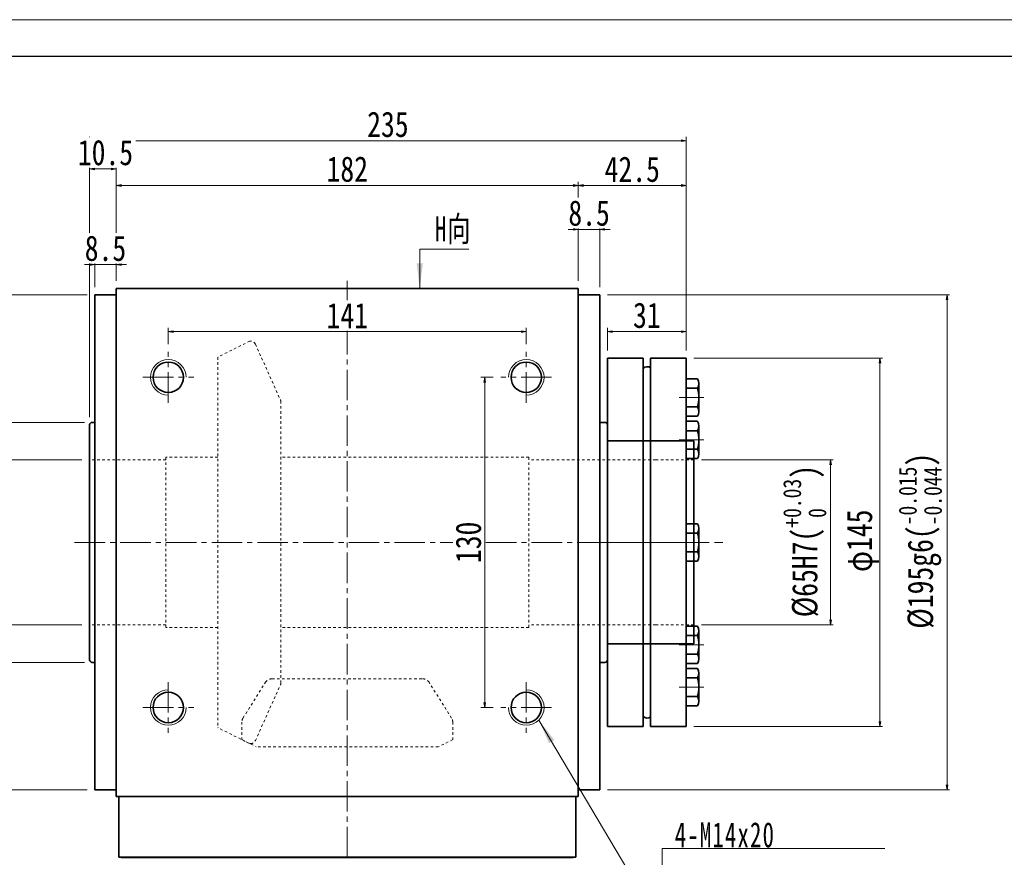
# Model space of a CAD drawing. Header units: millimetres. Extents: x 35 to 1262, y 38 to 897.
# Tile 4 of 5: x 246 to 633, y 567 to 897. Entities that reach past the tile are written whole.
import ezdxf

# ---------------------------------------------------------------- set-up
doc = ezdxf.new("R2010")
doc.units = ezdxf.units.MM
doc.linetypes.add('点画线', pattern=[18, 12, -2, 2, -2])
doc.linetypes.add('虚线', pattern=[2, 1, -1])
for name, color, linetype, lineweight in [('中心线层', 1, '点画线', 18), ('图框_外框线', 7, 'Continuous', 18), ('尺寸线层', 3, 'Continuous', 18), ('粗实线', 7, 'Continuous', 40), ('粗实线层', 7, 'Continuous', 35), ('虚线层', 6, '虚线', 18)]:
    doc.layers.add(name, color=color, linetype=linetype, lineweight=lineweight)
doc.styles.add('宋体', font='SimSun.ttf', dxfattribs={"width": 0.8})
doc.styles.add('标准', font='SimSun.ttf', dxfattribs={"width": 0.667})
doc.dimstyles.new('A水平标注$0', dxfattribs={"dimtxt": 3.5, "dimasz": 2, "dimexe": 1.5, "dimexo": 3, "dimgap": 1.1, "dimtad": 1, "dimtoh": 1, "dimdec": 4, "dimdsep": 46, "dimtxsty": '宋体', "dimblk": 'OPEN', "dimcen": 3, "dimclrd": 3, "dimclre": 3, "dimclrt": 6, "dimadec": 0, "dimazin": 0, "dimtm": 1e-09, "dimtfac": 1, "dimtdec": 4, "dimtix": 1, "dimtmove": 0, "dimatfit": 3, "dimldrblk": 'OPEN', "dimfxl": 0, "dimlwd": 13, "dimlwe": 13, "dimarcsym": 0})
doc.dimstyles.new('D直径标注φ25', dxfattribs={"dimtxt": 3.5, "dimasz": 2, "dimexe": 1, "dimexo": 3, "dimtad": 1, "dimtoh": 1, "dimdec": 1, "dimdsep": 46, "dimtxsty": '宋体', "dimblk": 'OPEN', "dimcen": 3, "dimclrd": 3, "dimclre": 3, "dimclrt": 130, "dimadec": 0, "dimazin": 0, "dimtm": 1e-09, "dimtfac": 1, "dimtdec": 1, "dimtmove": 0, "dimatfit": 0, "dimldrblk": 'OPEN', "dimfxl": 0, "dimlwd": 13, "dimlwe": 13, "dimarcsym": 0})

# ---------------------------------------------------------------- blocks, each defined once
blk = doc.blocks.new('_Open')
at = {"color": 0, "linetype": 'ByBlock', "lineweight": -2}
for p, q in [((-1, 0.17), (0, 0)), ((-1, -0.17), (0, 0)), ((0, 0), (-1, 0))]:
    blk.add_line(p, q, dxfattribs=at)
blk = doc.blocks.new('*D17')
at = {"layer": 'Defpoints', "color": 0, "transparency": 16777216}
for p in [(445.14, 774.2), (304.14, 766.23), (445.14, 766.23)]:
    blk.add_point(p, dxfattribs=at)
at = {"layer": '尺寸线层', "color": 3, "lineweight": 13, "transparency": 16777216}
for p, q in [((304.14, 769.23), (304.14, 775.7)), ((445.14, 769.23), (445.14, 775.7)), ((306.14, 774.2), (443.14, 774.2))]:
    blk.add_line(p, q, dxfattribs=at)
at = {"layer": '尺寸线层', "color": 3, "lineweight": 13, "transparency": 16777216, "xscale": 2, "yscale": 2, "zscale": 2, "rotation": 180}
blk.add_blockref('_Open', (304.14, 774.2), dxfattribs=at)
at = {"layer": '尺寸线层', "color": 3, "lineweight": 13, "transparency": 16777216, "xscale": 2, "yscale": 2, "zscale": 2}
blk.add_blockref('_Open', (445.14, 774.2), dxfattribs=at)
at = {"layer": '尺寸线层', "color": 6, "transparency": 16777216, "insert": (374.64, 780.56), "char_height": 10, "attachment_point": 5, "style": '宋体', "bg_fill": 3, "box_fill_scale": 1.1, "bg_fill_color": 257, "bg_fill_transparency": 0}
blk.add_mtext('141', dxfattribs=at)
blk = doc.blocks.new('*D18')
at = {"layer": 'Defpoints', "color": 0, "transparency": 16777216}
for p in [(435.14, 756.23), (428.76, 626.23), (435.14, 626.23)]:
    blk.add_point(p, dxfattribs=at)
at = {"layer": '尺寸线层', "color": 3, "lineweight": 13, "transparency": 16777216}
for p, q in [((432.14, 756.23), (427.26, 756.23)), ((428.76, 754.23), (428.76, 628.23)), ((432.14, 626.23), (427.26, 626.23))]:
    blk.add_line(p, q, dxfattribs=at)
at = {"layer": '尺寸线层', "color": 3, "lineweight": 13, "transparency": 16777216, "xscale": 2, "yscale": 2, "zscale": 2}
for p, rotation in [((428.76, 756.23), 90), ((428.76, 626.23), 270)]:
    blk.add_blockref('_Open', p, dxfattribs=dict(at, rotation=rotation))
at = {"layer": '尺寸线层', "color": 6, "transparency": 16777216, "insert": (422.37, 691.23), "char_height": 10, "attachment_point": 5, "rotation": 90, "style": '宋体', "bg_fill": 3, "box_fill_scale": 1.1, "bg_fill_color": 257, "bg_fill_transparency": 0}
blk.add_mtext('130', dxfattribs=at)
blk = doc.blocks.new('*D19')
at = {"layer": 'Defpoints', "color": 0, "transparency": 16777216}
for p in [(273.14, 723.73), (237.02, 658.73), (273.14, 658.73)]:
    blk.add_point(p, dxfattribs=at)
at = {"layer": '尺寸线层', "color": 3, "lineweight": 13, "transparency": 16777216}
for p, q in [((270.14, 723.73), (236.02, 723.73)), ((237.02, 721.73), (237.02, 660.73)), ((270.14, 658.73), (236.02, 658.73))]:
    blk.add_line(p, q, dxfattribs=at)
at = {"layer": '尺寸线层', "color": 3, "lineweight": 13, "transparency": 16777216, "xscale": 2, "yscale": 2, "zscale": 2}
for p, rotation in [((237.02, 723.73), 90), ((237.02, 658.73), 270)]:
    blk.add_blockref('_Open', p, dxfattribs=dict(at, rotation=rotation))
at = {"layer": '尺寸线层', "color": 130, "transparency": 16777216, "insert": (226.8, 691.23), "char_height": 10, "attachment_point": 5, "rotation": 90, "style": '宋体'}
blk.add_mtext('{\\A1;\\A1;%%C65H7({\\H0.707107x;\\S+0.03^  0;})}', dxfattribs=at)
blk = doc.blocks.new('*D20')
at = {"layer": 'Defpoints', "color": 0, "transparency": 16777216}
for p in [(274.14, 738.48), (212.85, 643.98), (274.14, 643.98)]:
    blk.add_point(p, dxfattribs=at)
at = {"layer": '尺寸线层', "color": 3, "lineweight": 13, "transparency": 16777216}
for p, q in [((271.14, 738.48), (211.85, 738.48)), ((212.85, 736.48), (212.85, 645.98)), ((271.14, 643.98), (211.85, 643.98))]:
    blk.add_line(p, q, dxfattribs=at)
at = {"layer": '尺寸线层', "color": 3, "lineweight": 13, "transparency": 16777216, "xscale": 2, "yscale": 2, "zscale": 2}
for p, rotation in [((212.85, 738.48), 90), ((212.85, 643.98), 270)]:
    blk.add_blockref('_Open', p, dxfattribs=dict(at, rotation=rotation))
at = {"layer": '尺寸线层', "color": 130, "transparency": 16777216, "insert": (206.13, 691.23), "char_height": 10, "attachment_point": 5, "rotation": 90, "style": '宋体'}
blk.add_mtext('φ94.5', dxfattribs=at)
blk = doc.blocks.new('*D21')
at = {"layer": 'Defpoints', "color": 0, "transparency": 16777216}
for p in [(275.14, 788.73), (191.83, 593.73), (275.14, 593.73)]:
    blk.add_point(p, dxfattribs=at)
at = {"layer": '尺寸线层', "color": 3, "lineweight": 13, "transparency": 16777216}
for p, q in [((272.14, 788.73), (190.83, 788.73)), ((191.83, 786.73), (191.83, 595.73)), ((272.14, 593.73), (190.83, 593.73))]:
    blk.add_line(p, q, dxfattribs=at)
at = {"layer": '尺寸线层', "color": 3, "lineweight": 13, "transparency": 16777216, "xscale": 2, "yscale": 2, "zscale": 2}
for p, rotation in [((191.83, 788.73), 90), ((191.83, 593.73), 270)]:
    blk.add_blockref('_Open', p, dxfattribs=dict(at, rotation=rotation))
at = {"layer": '尺寸线层', "color": 130, "transparency": 16777216, "insert": (181.28, 691.23), "char_height": 10, "attachment_point": 5, "rotation": 90, "style": '宋体'}
blk.add_mtext('{\\A1;\\A1;%%C195g6({\\H0.707107x;\\S-0.015^ -0.044;})}', dxfattribs=at)
blk = doc.blocks.new('*D22')
at = {"layer": 'Defpoints', "color": 0, "transparency": 16777216}
for p in [(511.14, 723.73), (511.14, 658.73), (565.03, 658.73)]:
    blk.add_point(p, dxfattribs=at)
at = {"layer": '尺寸线层', "color": 3, "lineweight": 13, "transparency": 16777216}
for p, q in [((514.14, 723.73), (566.03, 723.73)), ((565.03, 721.73), (565.03, 660.73)), ((514.14, 658.73), (566.03, 658.73))]:
    blk.add_line(p, q, dxfattribs=at)
at = {"layer": '尺寸线层', "color": 3, "lineweight": 13, "transparency": 16777216, "xscale": 2, "yscale": 2, "zscale": 2}
for p, rotation in [((565.03, 723.73), 90), ((565.03, 658.73), 270)]:
    blk.add_blockref('_Open', p, dxfattribs=dict(at, rotation=rotation))
at = {"layer": '尺寸线层', "color": 130, "transparency": 16777216, "insert": (554.81, 691.71), "char_height": 10, "attachment_point": 5, "rotation": 90, "style": '宋体'}
blk.add_mtext('{\\A1;\\A1;%%C65H7({\\H0.707107x;\\S+0.03^  0;})}', dxfattribs=at)
blk = doc.blocks.new('*D23')
at = {"layer": 'Defpoints', "color": 0, "transparency": 16777216}
for p in [(508.14, 763.73), (508.14, 618.73), (584.46, 618.73)]:
    blk.add_point(p, dxfattribs=at)
at = {"layer": '尺寸线层', "color": 3, "lineweight": 13, "transparency": 16777216}
for p, q in [((511.14, 763.73), (585.46, 763.73)), ((584.46, 761.73), (584.46, 620.73)), ((511.14, 618.73), (585.46, 618.73))]:
    blk.add_line(p, q, dxfattribs=at)
at = {"layer": '尺寸线层', "color": 3, "lineweight": 13, "transparency": 16777216, "xscale": 2, "yscale": 2, "zscale": 2}
for p, rotation in [((584.46, 763.73), 90), ((584.46, 618.73), 270)]:
    blk.add_blockref('_Open', p, dxfattribs=dict(at, rotation=rotation))
at = {"layer": '尺寸线层', "color": 130, "transparency": 16777216, "insert": (577.73, 691.86), "char_height": 10, "attachment_point": 5, "rotation": 90, "style": '宋体'}
blk.add_mtext('φ145', dxfattribs=at)
blk = doc.blocks.new('*D24')
at = {"layer": 'Defpoints', "color": 0, "transparency": 16777216}
for p in [(474.14, 788.73), (474.14, 593.73), (610.89, 593.73)]:
    blk.add_point(p, dxfattribs=at)
at = {"layer": '尺寸线层', "color": 3, "lineweight": 13, "transparency": 16777216}
for p, q in [((477.14, 788.73), (611.89, 788.73)), ((610.89, 786.73), (610.89, 595.73)), ((477.14, 593.73), (611.89, 593.73))]:
    blk.add_line(p, q, dxfattribs=at)
at = {"layer": '尺寸线层', "color": 3, "lineweight": 13, "transparency": 16777216, "xscale": 2, "yscale": 2, "zscale": 2}
for p, rotation in [((610.89, 788.73), 90), ((610.89, 593.73), 270)]:
    blk.add_blockref('_Open', p, dxfattribs=dict(at, rotation=rotation))
at = {"layer": '尺寸线层', "color": 130, "transparency": 16777216, "insert": (600.34, 691.86), "char_height": 10, "attachment_point": 5, "rotation": 90, "style": '宋体'}
blk.add_mtext('{\\A1;\\A1;%%C195g6({\\H0.707107x;\\S-0.015^ -0.044;})}', dxfattribs=at)
blk = doc.blocks.new('*D25')
at = {"layer": 'Defpoints', "color": 0, "transparency": 16777216}
for p in [(465.64, 831.75), (283.64, 791.23), (465.64, 791.23)]:
    blk.add_point(p, dxfattribs=at)
at = {"layer": '尺寸线层', "color": 3, "lineweight": 13, "transparency": 16777216}
for p, q in [((283.64, 794.23), (283.64, 833.25)), ((285.64, 831.75), (463.64, 831.75)), ((465.64, 794.23), (465.64, 833.25))]:
    blk.add_line(p, q, dxfattribs=at)
at = {"layer": '尺寸线层', "color": 3, "lineweight": 13, "transparency": 16777216, "xscale": 2, "yscale": 2, "zscale": 2, "rotation": 180}
blk.add_blockref('_Open', (283.64, 831.75), dxfattribs=at)
at = {"layer": '尺寸线层', "color": 3, "lineweight": 13, "transparency": 16777216, "xscale": 2, "yscale": 2, "zscale": 2}
blk.add_blockref('_Open', (465.64, 831.75), dxfattribs=at)
at = {"layer": '尺寸线层', "color": 6, "transparency": 16777216, "insert": (374.64, 838.14), "char_height": 10, "attachment_point": 5, "style": '宋体', "bg_fill": 3, "box_fill_scale": 1.1, "bg_fill_color": 257, "bg_fill_transparency": 0}
blk.add_mtext('182', dxfattribs=at)
blk = doc.blocks.new('*D26')
at = {"layer": 'Defpoints', "color": 0, "transparency": 16777216}
for p in [(273.14, 849.39), (508.14, 763.73), (273.14, 737.48)]:
    blk.add_point(p, dxfattribs=at)
at = {"layer": '尺寸线层', "color": 3, "lineweight": 13, "transparency": 16777216}
for p, q in [((273.14, 740.48), (273.14, 850.89)), ((506.14, 849.39), (275.14, 849.39)), ((508.14, 766.73), (508.14, 850.89))]:
    blk.add_line(p, q, dxfattribs=at)
at = {"layer": '尺寸线层', "color": 3, "lineweight": 13, "transparency": 16777216, "xscale": 2, "yscale": 2, "zscale": 2, "rotation": 180}
blk.add_blockref('_Open', (273.14, 849.39), dxfattribs=at)
at = {"layer": '尺寸线层', "color": 3, "lineweight": 13, "transparency": 16777216, "xscale": 2, "yscale": 2, "zscale": 2}
blk.add_blockref('_Open', (508.14, 849.39), dxfattribs=at)
at = {"layer": '尺寸线层', "color": 6, "transparency": 16777216, "insert": (390.64, 855.77), "char_height": 10, "attachment_point": 5, "style": '宋体', "bg_fill": 3, "box_fill_scale": 1.1, "bg_fill_color": 257, "bg_fill_transparency": 0}
blk.add_mtext('235', dxfattribs=at)
blk = doc.blocks.new('*D27')
at = {"layer": 'Defpoints', "color": 0, "transparency": 16777216}
for p in [(273.14, 838.27), (283.64, 791.23), (273.14, 737.48)]:
    blk.add_point(p, dxfattribs=at)
at = {"layer": '尺寸线层', "color": 3, "lineweight": 13, "transparency": 16777216}
for p, q in [((273.14, 740.48), (273.14, 839.77)), ((281.64, 838.27), (275.14, 838.27)), ((283.64, 794.23), (283.64, 839.77))]:
    blk.add_line(p, q, dxfattribs=at)
at = {"layer": '尺寸线层', "color": 3, "lineweight": 13, "transparency": 16777216, "xscale": 2, "yscale": 2, "zscale": 2, "rotation": 180}
blk.add_blockref('_Open', (273.14, 838.27), dxfattribs=at)
at = {"layer": '尺寸线层', "color": 3, "lineweight": 13, "transparency": 16777216, "xscale": 2, "yscale": 2, "zscale": 2}
blk.add_blockref('_Open', (283.64, 838.27), dxfattribs=at)
at = {"layer": '尺寸线层', "color": 6, "transparency": 16777216, "insert": (279.39, 844.66), "char_height": 10, "attachment_point": 5, "style": '宋体', "bg_fill": 3, "box_fill_scale": 1.1, "bg_fill_color": 257, "bg_fill_transparency": 0}
blk.add_mtext('10.5', dxfattribs=at)
blk = doc.blocks.new('*D28')
at = {"layer": 'Defpoints', "color": 0, "transparency": 16777216}
for p in [(275.14, 800.58), (283.64, 791.23), (275.14, 788.73)]:
    blk.add_point(p, dxfattribs=at)
at = {"layer": '尺寸线层', "color": 3, "lineweight": 13, "transparency": 16777216}
for p, q in [((273.14, 800.58), (271.14, 800.58)), ((275.14, 791.73), (275.14, 802.08)), ((283.64, 800.58), (275.14, 800.58)), ((283.64, 794.23), (283.64, 802.08)), ((285.64, 800.58), (287.64, 800.58))]:
    blk.add_line(p, q, dxfattribs=at)
at = {"layer": '尺寸线层', "color": 3, "lineweight": 13, "transparency": 16777216, "xscale": 2, "yscale": 2, "zscale": 2}
blk.add_blockref('_Open', (275.14, 800.58), dxfattribs=at)
at = {"layer": '尺寸线层', "color": 3, "lineweight": 13, "transparency": 16777216, "xscale": 2, "yscale": 2, "zscale": 2, "rotation": 180}
blk.add_blockref('_Open', (283.64, 800.58), dxfattribs=at)
at = {"layer": '尺寸线层', "color": 6, "transparency": 16777216, "insert": (279.39, 806.97), "char_height": 10, "attachment_point": 5, "style": '宋体', "bg_fill": 3, "box_fill_scale": 1.1, "bg_fill_color": 257, "bg_fill_transparency": 0}
blk.add_mtext('8.5', dxfattribs=at)
blk = doc.blocks.new('*D29')
at = {"layer": 'Defpoints', "color": 0, "transparency": 16777216}
for p in [(508.14, 831.75), (465.64, 791.23), (508.14, 763.73)]:
    blk.add_point(p, dxfattribs=at)
at = {"layer": '尺寸线层', "color": 3, "lineweight": 13, "transparency": 16777216}
for p, q in [((465.64, 794.23), (465.64, 833.25)), ((467.64, 831.75), (506.14, 831.75)), ((508.14, 766.73), (508.14, 833.25))]:
    blk.add_line(p, q, dxfattribs=at)
at = {"layer": '尺寸线层', "color": 3, "lineweight": 13, "transparency": 16777216, "xscale": 2, "yscale": 2, "zscale": 2, "rotation": 180}
blk.add_blockref('_Open', (465.64, 831.75), dxfattribs=at)
at = {"layer": '尺寸线层', "color": 3, "lineweight": 13, "transparency": 16777216, "xscale": 2, "yscale": 2, "zscale": 2}
blk.add_blockref('_Open', (508.14, 831.75), dxfattribs=at)
at = {"layer": '尺寸线层', "color": 6, "transparency": 16777216, "insert": (486.89, 838.09), "char_height": 10, "attachment_point": 5, "style": '宋体', "bg_fill": 3, "box_fill_scale": 1.1, "bg_fill_color": 257, "bg_fill_transparency": 0}
blk.add_mtext('42.5', dxfattribs=at)
blk = doc.blocks.new('*X5')
at = {"layer": '尺寸线层', "linetype": 'Continuous'}
blk.add_hatch(color=0, dxfattribs=at).paths.add_polyline_path([(-48.59, 72.53), (-42.47, 64.65), (-44.6, 63.39)], flags=0)
at = {"layer": '尺寸线层', "color": 0, "linetype": 'Continuous'}
blk.add_line((-48.59, 72.53), (-5.5, 0), dxfattribs=at)
at = {"layer": '尺寸线层', "color": 0}
for p, q in [((0, 22.01), (87.76, 22.01)), ((0, 0), (0, 22.01)), ((-5.5, 0), (0, 0)), ((0, 0), (87.76, 0))]:
    blk.add_line(p, q, dxfattribs=at)
at = {"layer": '尺寸线层', "color": 0, "insert": (4.95, 1.98), "char_height": 9.9, "width": 165.6254, "attachment_point": 7, "line_spacing_factor": 1.15057, "style": '标准'}
blk.add_mtext('\\T1.1;4-M14x20\\P反面，H向孔位一致', dxfattribs=at)
blk = doc.blocks.new('*X6')
at = {"layer": '尺寸线层', "linetype": 'Continuous'}
blk.add_hatch(color=0, dxfattribs=at).paths.add_polyline_path([(-1.02, -15.43), (-2.26, -5.53), (0.22, -5.53)], flags=0)
at = {"layer": '尺寸线层', "color": 0, "linetype": 'Continuous'}
blk.add_line((-1.02, -15.43), (-1.02, 0), dxfattribs=at)
at = {"layer": '尺寸线层', "color": 0}
for p, q in [((-1.02, 0), (0, 0)), ((0, 0), (0, 0)), ((0, 0), (18.37, 0))]:
    blk.add_line(p, q, dxfattribs=at)
at = {"layer": '尺寸线层', "color": 0, "insert": (4.95, 1.98), "char_height": 9.9, "width": 26.8387, "attachment_point": 7, "line_spacing_factor": 1.15057, "style": '标准'}
blk.add_mtext('\\T1.1;H向', dxfattribs=at)
blk = doc.blocks.new('*D33')
at = {"layer": 'Defpoints', "color": 0, "transparency": 16777216}
for p in [(474.14, 814.44), (465.64, 791.23), (474.14, 788.73)]:
    blk.add_point(p, dxfattribs=at)
at = {"layer": '尺寸线层', "color": 3, "lineweight": 13, "transparency": 16777216}
for p, q in [((465.64, 794.23), (465.64, 815.94)), ((474.14, 791.73), (474.14, 815.94)), ((463.64, 814.44), (461.64, 814.44)), ((465.64, 814.44), (474.14, 814.44)), ((476.14, 814.44), (478.14, 814.44))]:
    blk.add_line(p, q, dxfattribs=at)
at = {"layer": '尺寸线层', "color": 3, "lineweight": 13, "transparency": 16777216, "xscale": 2, "yscale": 2, "zscale": 2}
blk.add_blockref('_Open', (465.64, 814.44), dxfattribs=at)
at = {"layer": '尺寸线层', "color": 3, "lineweight": 13, "transparency": 16777216, "xscale": 2, "yscale": 2, "zscale": 2, "rotation": 180}
blk.add_blockref('_Open', (474.14, 814.44), dxfattribs=at)
at = {"layer": '尺寸线层', "color": 6, "transparency": 16777216, "insert": (469.89, 820.83), "char_height": 10, "attachment_point": 5, "style": '宋体', "bg_fill": 3, "box_fill_scale": 1.1, "bg_fill_color": 257, "bg_fill_transparency": 0}
blk.add_mtext('8.5', dxfattribs=at)
blk = doc.blocks.new('234GDFG')
at = {"layer": '中心线层', "linetype": '点画线', "lineweight": 18}
blk.add_line((7, 0), (-2.76, 0), dxfattribs=at)
at = {"layer": '粗实线层'}
for p, q in [((0, -7.35), (0, 7.35)), ((4.45, 7.35), (0, 7.35)), ((0, -4.5), (0, 4.5)), ((5, -5.51), (5, 5.51)), ((5, 0), (5, 4.5)), ((0, 3.67), (4.45, 3.67)), ((4.45, -3.67), (0, -3.67)), ((4.45, -7.35), (0, -7.35))]:
    blk.add_line(p, q, dxfattribs=at)
for centre, radius, start, end in [((1.65, 5.51), 3.35, 326.7543, 33.2457), ((-7, 0), 12.03, 342.2083, 17.7917), ((1.65, -5.51), 3.35, 326.7543, 33.2457)]:
    blk.add_arc(centre, radius, start, end, dxfattribs=at)
blk = doc.blocks.new('234FDGDF')
at = {"layer": '中心线层'}
blk.add_line((35, 0), (-3, 0), dxfattribs=at)
at = {"layer": '粗实线层'}
for p, q in [((1, 72.5), (1, -72.5)), ((15, 72.5), (1, 72.5)), ((15, 72.5), (15, -72.5)), ((18, 72.5), (18, -72.5)), ((32, 72.5), (18, 72.5)), ((32, -72.5), (32, 72.5)), ((1, -72.5), (15, -72.5)), ((18, -72.5), (32, -72.5))]:
    blk.add_line(p, q, dxfattribs=at)
for centre, start, end in [((16.61, 66.98), 50.6976, 136.8827), ((16.61, -66.98), 223.1173, 309.3024)]:
    blk.add_arc(centre, 2.2, start, end, dxfattribs=at)
at = {"layer": '虚线层'}
for p, q in [((1, 40), (32, 40)), ((1, -40), (32, -40))]:
    blk.add_line(p, q, dxfattribs=at)
at = {"layer": '粗实线层'}
for p in [(32, 57), (32, 40.31), (32, 0)]:
    blk.add_blockref('234GDFG', p, dxfattribs=at)
at = {"layer": '粗实线层', "xscale": -1, "rotation": 180}
for p in [(32, -40.31), (32, -57)]:
    blk.add_blockref('234GDFG', p, dxfattribs=at)
blk = doc.blocks.new('*D34')
at = {"layer": 'Defpoints', "color": 0, "transparency": 16777216}
for p in [(508.14, 774.2), (477.14, 763.73), (508.14, 763.73)]:
    blk.add_point(p, dxfattribs=at)
at = {"layer": '尺寸线层', "color": 3, "lineweight": 13, "transparency": 16777216}
for p, q in [((477.14, 766.73), (477.14, 775.7)), ((508.14, 766.73), (508.14, 775.7)), ((479.14, 774.2), (506.14, 774.2))]:
    blk.add_line(p, q, dxfattribs=at)
at = {"layer": '尺寸线层', "color": 3, "lineweight": 13, "transparency": 16777216, "xscale": 2, "yscale": 2, "zscale": 2, "rotation": 180}
blk.add_blockref('_Open', (477.14, 774.2), dxfattribs=at)
at = {"layer": '尺寸线层', "color": 3, "lineweight": 13, "transparency": 16777216, "xscale": 2, "yscale": 2, "zscale": 2}
blk.add_blockref('_Open', (508.14, 774.2), dxfattribs=at)
at = {"layer": '尺寸线层', "color": 6, "transparency": 16777216, "insert": (492.64, 780.59), "char_height": 10, "attachment_point": 5, "style": '宋体', "bg_fill": 3, "box_fill_scale": 1.1, "bg_fill_color": 257, "bg_fill_transparency": 0}
blk.add_mtext('31', dxfattribs=at)

msp = doc.modelspace()

# ---------------------------------------------------------------- linework, layer by layer
at = {"layer": '中心线层'}
for p, q in [((374.63688, 567.22562), (374.63688, 794.22562)), ((304.13688, 746.22562), (304.13688, 766.22562)), ((445.13688, 746.22562), (445.13688, 766.22562)), ((294.13688, 756.22562), (314.13688, 756.22562)), ((455.13688, 756.22562), (435.13688, 756.22562)), ((267.23285, 691.22562), (522.59887, 691.22562)), ((304.13688, 636.22562), (304.13688, 616.22562)), ((445.13688, 636.22562), (445.13688, 616.22562)), ((294.13688, 626.22562), (314.13688, 626.22562)), ((455.13688, 626.22562), (435.13688, 626.22562))]:
    msp.add_line(p, q, dxfattribs=at)
at = {"layer": '粗实线', "color": 0}
msp.add_line((285.63688, 567.22562), (463.63688, 567.22562), dxfattribs=at)
at = {"layer": '粗实线层'}
for p, q in [((283.63688, 791.22562), (465.63688, 791.22562)), ((283.63688, 591.22562), (283.63688, 791.22562)), ((465.63688, 791.22562), (465.63688, 591.22562)), ((275.13688, 593.72562), (275.13688, 788.72562)), ((283.63688, 788.72562), (275.13688, 788.72562)), ((465.63688, 788.72562), (474.13688, 788.72562)), ((474.13688, 788.72562), (474.13688, 593.72562)), ((474.13688, 761.22562), (474.13688, 760.97562)), ((273.13688, 644.97562), (273.13688, 737.47562)), ((275.13688, 738.47562), (274.13688, 738.47562)), ((477.13688, 731.22562), (511.13688, 731.22562)), ((511.13688, 731.22562), (511.13688, 651.22562)), ((511.13688, 651.22562), (477.13688, 651.22562)), ((275.13688, 643.97562), (274.13688, 643.97562)), ((474.13688, 643.97562), (476.13688, 643.97562)), ((275.13688, 593.72562), (283.63688, 593.72562)), ((283.63688, 593.72562), (275.13688, 593.72562)), ((465.63688, 593.72562), (474.13688, 593.72562)), ((283.63688, 591.22562), (465.63688, 591.22562)), ((284.63688, 567.22562), (284.63688, 591.22562)), ((464.63688, 567.22562), (464.63688, 591.22562)), ((464.63688, 567.22562), (284.63688, 567.22562)), ((284.63688, 567.22562), (464.63688, 567.22562))]:
    msp.add_line(p, q, dxfattribs=at)
for centre in [(304.13688, 756.22562), (445.13688, 756.22562), (304.13688, 626.22562), (445.13688, 626.22562)]:
    msp.add_circle(centre, 6, dxfattribs=at)
at = {"layer": '粗实线层', "lineweight": 18}
for centre, start, end in [((304.13688, 756.22562), 0, 270), ((445.13688, 756.22562), 270, 180), ((304.13688, 626.22562), 90, 0), ((445.13688, 626.22562), 180, 90)]:
    msp.add_arc(centre, 7, start, end, dxfattribs=at)
at = {"layer": '粗实线层'}
for centre, start, end in [((274.13688, 737.47562), 90.0000004, 180), ((274.13688, 644.97562), 180, 269.9999997), ((476.13688, 644.97562), 270.0000003, 360)]:
    msp.add_arc(centre, 1, start, end, dxfattribs=at)
at = {"layer": '虚线层'}
for p, q in [((336.25903, 770.47562), (323.63688, 764.16409)), ((336.6015, 770.47562), (336.25903, 770.47562)), ((338.42502, 769.29705), (348.3004, 747.37452)), ((323.63688, 764.16409), (323.63688, 618.28714)), ((348.47688, 635.89815), (348.47688, 746.55309)), ((303.13688, 723.72562), (273.13688, 723.72562)), ((303.13688, 657.72562), (303.13688, 724.72562)), ((323.63688, 724.72562), (303.13688, 724.72562)), ((446.13688, 657.72562), (446.13688, 724.72562)), ((496.13688, 723.72562), (446.13688, 723.72562)), ((496.13688, 723.72562), (511.13688, 723.72562)), ((303.13688, 658.72562), (273.13688, 658.72562)), ((323.63688, 657.72562), (303.13688, 657.72562)), ((496.13688, 658.72562), (446.13688, 658.72562)), ((496.13688, 658.72562), (511.13688, 658.72562)), ((333.55016, 622.05302), (342.43603, 636.1272)), ((344.97275, 637.52562), (404.30101, 637.52562)), ((415.7236, 622.05302), (406.83773, 636.1272)), ((338.42502, 613.15418), (348.3004, 635.07671)), ((336.25903, 611.97562), (323.63688, 618.28714)), ((333.08688, 620.45144), (333.08688, 613.56874)), ((416.18688, 620.45144), (416.18688, 613.56874)), ((333.08688, 613.56874), (338.77273, 610.72562)), ((416.18688, 613.56874), (410.50103, 610.72562)), ((336.6015, 611.97562), (336.25903, 611.97562)), ((410.50103, 610.72562), (338.77273, 610.72562))]:
    msp.add_line(p, q, dxfattribs=at)
for centre, radius, start, end in [((336.6015, 768.47562), 2, 24.25, 90), ((346.47688, 746.55309), 2, 0, 24.25), ((344.97275, 634.52562), 3, 90, 147.7333333), ((404.30101, 634.52562), 3, 32.2666667, 90), ((346.47688, 635.89815), 2, 335.75, 360), ((336.08688, 620.45144), 3, 147.7333333, 180), ((413.18688, 620.45144), 3, 0, 32.2666667), ((336.6015, 613.97562), 2, 270, 335.75)]:
    msp.add_arc(centre, radius, start, end, dxfattribs=at)

# ---------------------------------------------------------------- block references
at = {"layer": '尺寸线层'}
msp.add_blockref('*X5', (498.67608, 548.74578), dxfattribs=at)

# ---------------------------------------------------------------- dimensions: what is measured, and where the dimension line sits
for base, p1, p2, text, override, picture, middle in [((191.82612, 593.72562), (275.13688, 788.72562), (275.13688, 593.72562), '{\\A1;\\A1;%%C195g6({\\H0.707107x;\\S-0.015^ -0.044;})}', {"dimtxt": 10, "dimgap": 1.5, "dimpost": 'φ<>', "dimtp": -0.015, "dimtm": 0.044, "dimtdec": 3, "dimtfill": 0}, '*D21', (191.82612, 691.22562)), ((610.88536, 593.72562), (474.13688, 788.72562), (474.13688, 593.72562), '{\\A1;\\A1;%%C195g6({\\H0.707107x;\\S-0.015^ -0.044;})}', {"dimtxt": 10, "dimgap": 1.5, "dimpost": 'φ<>', "dimtp": -0.015, "dimtm": 0.044, "dimtdec": 3, "dimtfill": 0}, '*D24', (610.88536, 691.86397)), ((565.03416, 658.72562), (511.13688, 723.72562), (511.13688, 658.72562), '{\\A1;\\A1;%%C65H7({\\H0.707107x;\\S+0.03^  0;})}', {"dimtxt": 10, "dimgap": 1.5, "dimpost": 'φ<>', "dimtp": 0.03, "dimtm": 0, "dimtdec": 2, "dimtfill": 0}, '*D22', (565.03416, 691.71397)), ((237.02219, 658.72562), (273.13688, 723.72562), (273.13688, 658.72562), '{\\A1;\\A1;%%C65H7({\\H0.707107x;\\S+0.03^  0;})}', {"dimtxt": 10, "dimgap": 1.5, "dimpost": 'φ<>', "dimtp": 0.03, "dimtm": 0, "dimtdec": 2, "dimtfill": 0}, '*D19', (237.02219, 691.22562))]:
    dim = msp.add_linear_dim(base=base, p1=p1, p2=p2, angle=270, text=text, dimstyle='D直径标注φ25', override=override, dxfattribs=at)
    dim.commit()
    dim.dimension.update_dxf_attribs({"geometry": picture, "text_midpoint": middle, "dimtype": 160})
for base, p1, p2, picture, middle in [((584.45712, 618.72562), (508.13688, 763.72562), (508.13688, 618.72562), '*D23', (584.45712, 691.86397)), ((212.85307, 643.97562), (274.13688, 738.47562), (274.13688, 643.97562), '*D20', (212.85307, 691.22562))]:
    dim = msp.add_linear_dim(base=base, p1=p1, p2=p2, angle=270, dimstyle='D直径标注φ25', override={"dimtxt": 10, "dimgap": 1.5, "dimpost": 'φ<>', "dimtfill": 0}, dxfattribs=at)
    dim.commit()
    dim.dimension.update_dxf_attribs({"geometry": picture, "text_midpoint": middle, "dimtype": 160})

# ---------------------------------------------------------------- next in the draw order: dimensions: what is measured, and where the dimension line sits
for base, p1, p2, picture, middle in [((465.63688, 831.75444), (283.63688, 791.22562), (465.63688, 791.22562), '*D25', (374.63688, 838.14271)), ((445.13688, 774.1984), (304.13688, 766.22562), (445.13688, 766.22562), '*D17', (374.63688, 780.55873))]:
    dim = msp.add_linear_dim(base=base, p1=p1, p2=p2, dimstyle='A水平标注$0', override={"dimtxt": 10, "dimgap": 1.5, "dimblk": 'Open', "dimtfill": 1, "dimtfillclr": 256}, dxfattribs=at)
    dim.commit()
    dim.dimension.update_dxf_attribs({"geometry": picture, "text_midpoint": middle})
dim = msp.add_linear_dim(base=(428.75638, 626.22562), p1=(435.13688, 756.22562), p2=(435.13688, 626.22562), angle=270, dimstyle='A水平标注$0', override={"dimtxt": 10, "dimgap": 1.5, "dimblk": 'Open', "dimtfill": 1, "dimtfillclr": 256}, dxfattribs=at)
dim.commit()
dim.dimension.update_dxf_attribs({"geometry": '*D18', "text_midpoint": (422.36811, 691.22562)})

# ---------------------------------------------------------------- next in the draw order: linework, layer by layer
at = {"layer": '虚线层'}
for p, q in [((446.13688, 724.72562), (348.47688, 724.72562)), ((446.13688, 657.72562), (348.47688, 657.72562))]:
    msp.add_line(p, q, dxfattribs=at)

# ---------------------------------------------------------------- next in the draw order: dimensions: what is measured, and where the dimension line sits
at = {"layer": '尺寸线层'}
dim = msp.add_linear_dim(base=(273.13688, 849.38593), p1=(508.13688, 763.72562), p2=(273.13688, 737.47562), dimstyle='A水平标注$0', override={"dimtxt": 10, "dimgap": 1.5, "dimblk": 'Open', "dimtfill": 1, "dimtfillclr": 256}, dxfattribs=at)
dim.commit()
dim.dimension.update_dxf_attribs({"geometry": '*D26', "text_midpoint": (390.63688, 855.7742)})

# ---------------------------------------------------------------- next in the draw order: linework, layer by layer
at = {"layer": '粗实线层'}
for p, q in [((474.13688, 738.47562), (476.13688, 738.47562)), ((477.13688, 644.97562), (477.13688, 737.47562))]:
    msp.add_line(p, q, dxfattribs=at)
msp.add_arc((476.13688, 737.47562), 1, 0, 89.9999996, dxfattribs=at)

# ---------------------------------------------------------------- next in the draw order: block references
at = {"layer": '尺寸线层'}
msp.add_blockref('*X6', (404.20802, 806.65951), dxfattribs=at)

# ---------------------------------------------------------------- next in the draw order: dimensions: what is measured, and where the dimension line sits
dim = msp.add_linear_dim(base=(273.13688, 838.27194), p1=(283.63688, 791.22562), p2=(273.13688, 737.47562), dimstyle='A水平标注$0', override={"dimtxt": 10, "dimgap": 1.5, "dimblk": 'Open', "dimtfill": 1, "dimtfillclr": 256}, dxfattribs=at)
dim.commit()
dim.dimension.update_dxf_attribs({"geometry": '*D27', "text_midpoint": (279.38688, 838.27194), "dimtype": 160})
dim = msp.add_linear_dim(base=(508.13688, 831.75444), p1=(465.63688, 791.22562), p2=(508.13688, 763.72562), dimstyle='A水平标注$0', override={"dimtxt": 10, "dimgap": 1.5, "dimblk": 'Open', "dimtfill": 1, "dimtfillclr": 256}, dxfattribs=at)
dim.commit()
dim.dimension.update_dxf_attribs({"geometry": '*D29', "text_midpoint": (486.88688, 838.08684)})

# ---------------------------------------------------------------- next in the draw order: block references
at = {"layer": '粗实线层'}
msp.add_blockref('234FDGDF', (476.13688, 691.22562), dxfattribs=at)

# ---------------------------------------------------------------- next in the draw order: dimensions: what is measured, and where the dimension line sits
at = {"layer": '尺寸线层'}
for base, p1, p2, picture, middle in [((474.13688, 814.44396), (465.63688, 791.22562), (474.13688, 788.72562), '*D33', (469.88688, 820.83223)), ((275.13688, 800.58393), (283.63688, 791.22562), (275.13688, 788.72562), '*D28', (279.38688, 806.97219))]:
    dim = msp.add_linear_dim(base=base, p1=p1, p2=p2, dimstyle='A水平标注$0', override={"dimtxt": 10, "dimgap": 1.5, "dimblk": 'Open', "dimtfill": 1, "dimtfillclr": 256}, dxfattribs=at)
    dim.commit()
    dim.dimension.update_dxf_attribs({"geometry": picture, "text_midpoint": middle})

# ---------------------------------------------------------------- next in the draw order: dimensions: what is measured, and where the dimension line sits
dim = msp.add_linear_dim(base=(508.13688, 774.1984), p1=(477.13688, 763.72562), p2=(508.13688, 763.72562), dimstyle='A水平标注$0', override={"dimtxt": 10, "dimgap": 1.5, "dimblk": 'Open', "dimtfill": 1, "dimtfillclr": 256}, dxfattribs=at)
dim.commit()
dim.dimension.update_dxf_attribs({"geometry": '*D34', "text_midpoint": (492.63688, 780.58667)})

# ---------------------------------------------------------------- next in the draw order: linework, layer by layer
at = {"layer": '图框_外框线', "color": 3}
msp.add_lwpolyline([(41.24987, 38.29767), (1255.60934, 38.29767), (1255.60934, 897.0233), (41.24987, 897.0233)], close=True, dxfattribs=at)
at = {"layer": '图框_外框线', "color": 3, "lineweight": 25}
msp.add_lwpolyline([(113.53317, 52.75433), (1241.15268, 52.75433), (1241.15268, 882.56664), (113.53317, 882.56664)], close=True, dxfattribs=at)

doc.saveas('drawing.dxf')
